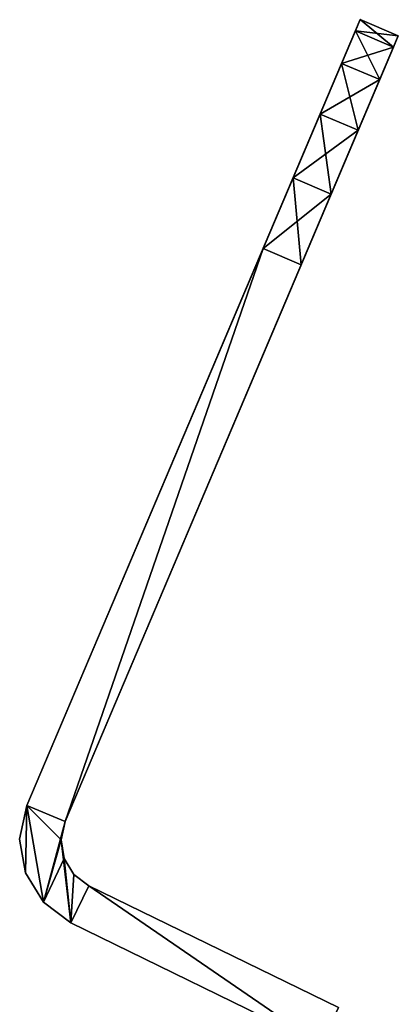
# Model space of a CAD drawing. Header units: millimetres. Extents: x -20 to 20, y 0 to 60.6.
# Tile 4 of 6: x -17.2 to -12.6, y 48.7 to 60.6. Entities that reach past the tile are written whole.
import ezdxf

# ---------------------------------------------------------------- set-up
doc = ezdxf.new("R2010")
doc.units = ezdxf.units.MM
doc.header["$LTSCALE"] = 65.185185
for name, color, linetype in [('34', 7, 'CONTINUOUS'), ('35', 7, 'CONTINUOUS'), ('45', 7, 'CONTINUOUS'), ('46', 7, 'CONTINUOUS'), ('47', 7, 'CONTINUOUS'), ('48', 7, 'CONTINUOUS'), ('49', 7, 'CONTINUOUS'), ('52', 7, 'CONTINUOUS'), ('59', 7, 'CONTINUOUS'), ('62', 7, 'CONTINUOUS'), ('63', 7, 'CONTINUOUS'), ('64', 7, 'CONTINUOUS'), ('74', 7, 'CONTINUOUS'), ('75', 7, 'CONTINUOUS'), ('76', 7, 'CONTINUOUS'), ('77', 7, 'CONTINUOUS'), ('78', 7, 'CONTINUOUS'), ('81', 7, 'CONTINUOUS'), ('88', 7, 'CONTINUOUS'), ('91', 7, 'CONTINUOUS')]:
    doc.layers.add(name, color=color, linetype=linetype)

msp = doc.modelspace()

# ---------------------------------------------------------------- linework, layer by layer
at = {"layer": '34', "color": 7, "linetype": 'Continuous', "true_color": 0xf5f5f5}
for points in [[(-14.279, 57.818, 688), (-16.669, 50.907, 688), (-17.129, 51.102, 688), (-14.279, 57.818, 688)], [(-13.818, 57.623, 688), (-16.669, 50.907, 688), (-14.279, 57.818, 688), (-13.818, 57.623, 688)], [(-17.217, 50.696, 688), (-17.129, 51.102, 688), (-17.147, 50.287, 688), (-17.217, 50.696, 688)], [(-17.147, 50.287, 688), (-17.129, 51.102, 688), (-16.931, 49.932, 688), (-17.147, 50.287, 688)], [(-17.129, 51.102, 688), (-16.669, 50.907, 688), (-16.931, 49.932, 688), (-17.129, 51.102, 688)], [(-16.669, 50.907, 688), (-16.717, 50.685, 688), (-16.931, 49.932, 688), (-16.669, 50.907, 688)], [(-16.717, 50.685, 688), (-16.679, 50.462, 688), (-16.931, 49.932, 688), (-16.717, 50.685, 688)], [(-16.931, 49.932, 688), (-16.679, 50.462, 688), (-16.599, 49.683, 688), (-16.931, 49.932, 688)], [(-16.679, 50.462, 688), (-16.561, 50.269, 688), (-16.599, 49.683, 688), (-16.679, 50.462, 688)], [(-16.561, 50.269, 688), (-16.38, 50.133, 688), (-16.599, 49.683, 688), (-16.561, 50.269, 688)], [(-16.599, 49.683, 688), (-16.38, 50.133, 688), (-13.587, 48.214, 688), (-16.599, 49.683, 688)], [(-16.38, 50.133, 688), (-13.368, 48.664, 688), (-13.587, 48.214, 688), (-16.38, 50.133, 688)]]:
    msp.add_3dface(points, dxfattribs=at)
at = {"layer": '35', "color": 7, "linetype": 'Continuous', "true_color": 0xf5f5f5}
for points in [[(-17.129, 51.102, 718), (-16.669, 50.907, 718), (-14.279, 57.818, 718), (-17.129, 51.102, 718)], [(-16.669, 50.907, 718), (-13.818, 57.623, 718), (-14.279, 57.818, 718), (-16.669, 50.907, 718)], [(-17.217, 50.696, 718), (-17.147, 50.287, 718), (-17.129, 51.102, 718), (-17.217, 50.696, 718)], [(-17.147, 50.287, 718), (-16.931, 49.932, 718), (-17.129, 51.102, 718), (-17.147, 50.287, 718)], [(-16.717, 50.685, 718), (-16.669, 50.907, 718), (-17.129, 51.102, 718), (-16.717, 50.685, 718)], [(-16.931, 49.932, 718), (-16.717, 50.685, 718), (-17.129, 51.102, 718), (-16.931, 49.932, 718)], [(-16.599, 49.683, 718), (-16.717, 50.685, 718), (-16.931, 49.932, 718), (-16.599, 49.683, 718)], [(-16.679, 50.462, 718), (-16.717, 50.685, 718), (-16.599, 49.683, 718), (-16.679, 50.462, 718)], [(-16.561, 50.269, 718), (-16.679, 50.462, 718), (-16.599, 49.683, 718), (-16.561, 50.269, 718)], [(-16.38, 50.133, 718), (-16.561, 50.269, 718), (-16.599, 49.683, 718), (-16.38, 50.133, 718)], [(-13.587, 48.214, 718), (-16.38, 50.133, 718), (-16.599, 49.683, 718), (-13.587, 48.214, 718)], [(-13.368, 48.664, 718), (-16.38, 50.133, 718), (-13.587, 48.214, 718), (-13.368, 48.664, 718)]]:
    msp.add_3dface(points, dxfattribs=at)
at = {"layer": '45', "color": 7, "linetype": 'Continuous', "true_color": 0xf5f5f5}
for points in [[(-13.368, 48.664, 688), (-16.38, 50.133, 688), (-16.38, 50.133, 718), (-13.368, 48.664, 688)], [(-13.368, 48.664, 688), (-16.38, 50.133, 718), (-13.368, 48.664, 718), (-13.368, 48.664, 688)]]:
    msp.add_3dface(points, dxfattribs=at)
at = {"layer": '46', "color": 7, "linetype": 'Continuous', "true_color": 0xf5f5f5}
for points in [[(-12.646, 60.384, 715), (-16.669, 50.907, 688), (-12.646, 60.384, 691), (-12.646, 60.384, 715)], [(-16.669, 50.907, 688), (-12.646, 60.384, 715), (-12.703, 60.249, 715.927), (-16.669, 50.907, 688)], [(-12.646, 60.384, 691), (-16.669, 50.907, 688), (-12.703, 60.249, 690.073), (-12.646, 60.384, 691)], [(-12.703, 60.249, 690.073), (-16.669, 50.907, 688), (-12.87, 59.857, 689.237), (-12.703, 60.249, 690.073)], [(-12.87, 59.857, 716.763), (-16.669, 50.907, 688), (-12.703, 60.249, 715.927), (-12.87, 59.857, 716.763)], [(-12.87, 59.857, 689.237), (-16.669, 50.907, 688), (-13.129, 59.246, 688.573), (-12.87, 59.857, 689.237)], [(-13.129, 59.246, 717.427), (-16.669, 50.907, 688), (-12.87, 59.857, 716.763), (-13.129, 59.246, 717.427)], [(-13.129, 59.246, 688.573), (-16.669, 50.907, 688), (-13.456, 58.476, 688.147), (-13.129, 59.246, 688.573)], [(-13.456, 58.476, 717.853), (-16.669, 50.907, 688), (-13.129, 59.246, 717.427), (-13.456, 58.476, 717.853)], [(-16.669, 50.907, 688), (-13.818, 57.623, 688), (-13.456, 58.476, 688.147), (-16.669, 50.907, 688)], [(-13.818, 57.623, 718), (-16.669, 50.907, 688), (-13.456, 58.476, 717.853), (-13.818, 57.623, 718)], [(-16.669, 50.907, 688), (-13.818, 57.623, 718), (-16.669, 50.907, 718), (-16.669, 50.907, 688)]]:
    msp.add_3dface(points, dxfattribs=at)
at = {"layer": '47', "color": 7, "linetype": 'Continuous', "true_color": 0xf5f5f5}
for points in [[(-12.646, 60.384, 715), (-12.646, 60.384, 691), (-13.106, 60.58, 715), (-12.646, 60.384, 715)], [(-13.106, 60.58, 715), (-12.646, 60.384, 691), (-13.106, 60.58, 691), (-13.106, 60.58, 715)]]:
    msp.add_3dface(points, dxfattribs=at)
at = {"layer": '48', "color": 7, "linetype": 'Continuous', "true_color": 0xf5f5f5}
for points in [[(-17.129, 51.102, 718), (-13.106, 60.58, 715), (-13.106, 60.58, 691), (-17.129, 51.102, 718)], [(-13.106, 60.58, 715), (-17.129, 51.102, 718), (-13.164, 60.444, 715.927), (-13.106, 60.58, 715)], [(-17.129, 51.102, 718), (-13.106, 60.58, 691), (-13.164, 60.444, 690.073), (-17.129, 51.102, 718)], [(-13.164, 60.444, 715.927), (-17.129, 51.102, 718), (-13.33, 60.052, 716.763), (-13.164, 60.444, 715.927)], [(-13.33, 60.052, 689.237), (-17.129, 51.102, 718), (-13.164, 60.444, 690.073), (-13.33, 60.052, 689.237)], [(-13.33, 60.052, 716.763), (-17.129, 51.102, 718), (-13.59, 59.441, 717.427), (-13.33, 60.052, 716.763)], [(-13.59, 59.441, 688.573), (-17.129, 51.102, 718), (-13.33, 60.052, 689.237), (-13.59, 59.441, 688.573)], [(-13.59, 59.441, 717.427), (-17.129, 51.102, 718), (-13.916, 58.671, 717.853), (-13.59, 59.441, 717.427)], [(-13.916, 58.671, 688.147), (-17.129, 51.102, 718), (-13.59, 59.441, 688.573), (-13.916, 58.671, 688.147)], [(-14.279, 57.818, 688), (-17.129, 51.102, 718), (-13.916, 58.671, 688.147), (-14.279, 57.818, 688)], [(-17.129, 51.102, 718), (-14.279, 57.818, 718), (-13.916, 58.671, 717.853), (-17.129, 51.102, 718)], [(-14.279, 57.818, 688), (-17.129, 51.102, 688), (-17.129, 51.102, 718), (-14.279, 57.818, 688)]]:
    msp.add_3dface(points, dxfattribs=at)
at = {"layer": '49', "color": 7, "linetype": 'Continuous', "true_color": 0xf5f5f5}
for points in [[(-16.599, 49.683, 688), (-13.587, 48.214, 688), (-13.587, 48.214, 718), (-16.599, 49.683, 688)], [(-16.599, 49.683, 688), (-13.587, 48.214, 718), (-16.599, 49.683, 718), (-16.599, 49.683, 688)]]:
    msp.add_3dface(points, dxfattribs=at)
at = {"layer": '52', "color": 7, "linetype": 'Continuous', "true_color": 0xf5f5f5}
for points in [[(-17.217, 50.696, 688), (-17.217, 50.696, 718), (-17.129, 51.102, 718), (-17.217, 50.696, 688)], [(-17.129, 51.102, 688), (-17.217, 50.696, 688), (-17.129, 51.102, 718), (-17.129, 51.102, 688)], [(-17.147, 50.287, 688), (-17.147, 50.287, 718), (-17.217, 50.696, 718), (-17.147, 50.287, 688)], [(-17.217, 50.696, 688), (-17.147, 50.287, 688), (-17.217, 50.696, 718), (-17.217, 50.696, 688)], [(-16.931, 49.932, 688), (-16.931, 49.932, 718), (-17.147, 50.287, 718), (-16.931, 49.932, 688)], [(-17.147, 50.287, 688), (-16.931, 49.932, 688), (-17.147, 50.287, 718), (-17.147, 50.287, 688)], [(-16.931, 49.932, 688), (-16.599, 49.683, 688), (-16.931, 49.932, 718), (-16.931, 49.932, 688)], [(-16.599, 49.683, 688), (-16.599, 49.683, 718), (-16.931, 49.932, 718), (-16.599, 49.683, 688)]]:
    msp.add_3dface(points, dxfattribs=at)
at = {"layer": '59', "color": 7, "linetype": 'Continuous', "true_color": 0xf5f5f5}
for points in [[(-12.646, 60.384, 715), (-13.106, 60.58, 715), (-13.164, 60.444, 715.927), (-12.646, 60.384, 715)], [(-12.703, 60.249, 715.927), (-13.164, 60.444, 715.927), (-13.33, 60.052, 716.763), (-12.703, 60.249, 715.927)], [(-12.703, 60.249, 715.927), (-12.646, 60.384, 715), (-13.164, 60.444, 715.927), (-12.703, 60.249, 715.927)], [(-12.87, 59.857, 716.763), (-12.703, 60.249, 715.927), (-13.33, 60.052, 716.763), (-12.87, 59.857, 716.763)], [(-12.87, 59.857, 716.763), (-13.33, 60.052, 716.763), (-13.59, 59.441, 717.427), (-12.87, 59.857, 716.763)], [(-13.129, 59.246, 717.427), (-12.87, 59.857, 716.763), (-13.59, 59.441, 717.427), (-13.129, 59.246, 717.427)], [(-13.129, 59.246, 717.427), (-13.59, 59.441, 717.427), (-13.916, 58.671, 717.853), (-13.129, 59.246, 717.427)], [(-13.456, 58.476, 717.853), (-13.129, 59.246, 717.427), (-13.916, 58.671, 717.853), (-13.456, 58.476, 717.853)], [(-14.279, 57.818, 718), (-13.456, 58.476, 717.853), (-13.916, 58.671, 717.853), (-14.279, 57.818, 718)], [(-14.279, 57.818, 718), (-13.818, 57.623, 718), (-13.456, 58.476, 717.853), (-14.279, 57.818, 718)]]:
    msp.add_3dface(points, dxfattribs=at)
at = {"layer": '62', "color": 7, "linetype": 'Continuous', "true_color": 0xf5f5f5}
for points in [[(-13.106, 60.58, 691), (-12.703, 60.249, 690.073), (-13.164, 60.444, 690.073), (-13.106, 60.58, 691)], [(-12.646, 60.384, 691), (-12.703, 60.249, 690.073), (-13.106, 60.58, 691), (-12.646, 60.384, 691)], [(-12.87, 59.857, 689.237), (-13.33, 60.052, 689.237), (-13.164, 60.444, 690.073), (-12.87, 59.857, 689.237)], [(-12.703, 60.249, 690.073), (-12.87, 59.857, 689.237), (-13.164, 60.444, 690.073), (-12.703, 60.249, 690.073)], [(-13.129, 59.246, 688.573), (-13.59, 59.441, 688.573), (-13.33, 60.052, 689.237), (-13.129, 59.246, 688.573)], [(-12.87, 59.857, 689.237), (-13.129, 59.246, 688.573), (-13.33, 60.052, 689.237), (-12.87, 59.857, 689.237)], [(-13.456, 58.476, 688.147), (-13.916, 58.671, 688.147), (-13.59, 59.441, 688.573), (-13.456, 58.476, 688.147)], [(-13.129, 59.246, 688.573), (-13.456, 58.476, 688.147), (-13.59, 59.441, 688.573), (-13.129, 59.246, 688.573)], [(-13.818, 57.623, 688), (-14.279, 57.818, 688), (-13.916, 58.671, 688.147), (-13.818, 57.623, 688)], [(-13.456, 58.476, 688.147), (-13.818, 57.623, 688), (-13.916, 58.671, 688.147), (-13.456, 58.476, 688.147)]]:
    msp.add_3dface(points, dxfattribs=at)
at = {"layer": '63', "color": 7, "linetype": 'Continuous', "true_color": 0xe0f2ff}
for points in [[(-14.279, 57.818, 50), (-16.669, 50.907, 50), (-17.129, 51.102, 50), (-14.279, 57.818, 50)], [(-13.818, 57.623, 50), (-16.669, 50.907, 50), (-14.279, 57.818, 50), (-13.818, 57.623, 50)], [(-17.217, 50.696, 50), (-17.129, 51.102, 50), (-17.147, 50.287, 50), (-17.217, 50.696, 50)], [(-17.147, 50.287, 50), (-17.129, 51.102, 50), (-16.931, 49.932, 50), (-17.147, 50.287, 50)], [(-17.129, 51.102, 50), (-16.669, 50.907, 50), (-16.931, 49.932, 50), (-17.129, 51.102, 50)], [(-16.669, 50.907, 50), (-16.717, 50.685, 50), (-16.931, 49.932, 50), (-16.669, 50.907, 50)], [(-16.717, 50.685, 50), (-16.679, 50.462, 50), (-16.931, 49.932, 50), (-16.717, 50.685, 50)], [(-16.931, 49.932, 50), (-16.679, 50.462, 50), (-16.599, 49.683, 50), (-16.931, 49.932, 50)], [(-16.679, 50.462, 50), (-16.561, 50.269, 50), (-16.599, 49.683, 50), (-16.679, 50.462, 50)], [(-16.561, 50.269, 50), (-16.38, 50.133, 50), (-16.599, 49.683, 50), (-16.561, 50.269, 50)], [(-16.599, 49.683, 50), (-16.38, 50.133, 50), (-13.587, 48.214, 50), (-16.599, 49.683, 50)], [(-16.38, 50.133, 50), (-13.368, 48.664, 50), (-13.587, 48.214, 50), (-16.38, 50.133, 50)]]:
    msp.add_3dface(points, dxfattribs=at)
at = {"layer": '64', "color": 7, "linetype": 'Continuous', "true_color": 0xe0f2ff}
for points in [[(-17.129, 51.102, 80), (-16.669, 50.907, 80), (-14.279, 57.818, 80), (-17.129, 51.102, 80)], [(-16.669, 50.907, 80), (-13.818, 57.623, 80), (-14.279, 57.818, 80), (-16.669, 50.907, 80)], [(-17.217, 50.696, 80), (-17.147, 50.287, 80), (-17.129, 51.102, 80), (-17.217, 50.696, 80)], [(-17.147, 50.287, 80), (-16.931, 49.932, 80), (-17.129, 51.102, 80), (-17.147, 50.287, 80)], [(-16.717, 50.685, 80), (-16.669, 50.907, 80), (-17.129, 51.102, 80), (-16.717, 50.685, 80)], [(-16.931, 49.932, 80), (-16.717, 50.685, 80), (-17.129, 51.102, 80), (-16.931, 49.932, 80)], [(-16.599, 49.683, 80), (-16.717, 50.685, 80), (-16.931, 49.932, 80), (-16.599, 49.683, 80)], [(-16.679, 50.462, 80), (-16.717, 50.685, 80), (-16.599, 49.683, 80), (-16.679, 50.462, 80)], [(-16.561, 50.269, 80), (-16.679, 50.462, 80), (-16.599, 49.683, 80), (-16.561, 50.269, 80)], [(-16.38, 50.133, 80), (-16.561, 50.269, 80), (-16.599, 49.683, 80), (-16.38, 50.133, 80)], [(-13.587, 48.214, 80), (-16.38, 50.133, 80), (-16.599, 49.683, 80), (-13.587, 48.214, 80)], [(-13.368, 48.664, 80), (-16.38, 50.133, 80), (-13.587, 48.214, 80), (-13.368, 48.664, 80)]]:
    msp.add_3dface(points, dxfattribs=at)
at = {"layer": '74', "color": 7, "linetype": 'Continuous', "true_color": 0xe0f2ff}
for points in [[(-13.368, 48.664, 50), (-16.38, 50.133, 50), (-16.38, 50.133, 80), (-13.368, 48.664, 50)], [(-13.368, 48.664, 50), (-16.38, 50.133, 80), (-13.368, 48.664, 80), (-13.368, 48.664, 50)]]:
    msp.add_3dface(points, dxfattribs=at)
at = {"layer": '75', "color": 7, "linetype": 'Continuous', "true_color": 0xe0f2ff}
for points in [[(-12.646, 60.384, 77), (-16.669, 50.907, 50), (-12.646, 60.384, 53), (-12.646, 60.384, 77)], [(-16.669, 50.907, 50), (-12.646, 60.384, 77), (-12.703, 60.249, 77.927), (-16.669, 50.907, 50)], [(-12.646, 60.384, 53), (-16.669, 50.907, 50), (-12.703, 60.249, 52.073), (-12.646, 60.384, 53)], [(-12.703, 60.249, 52.073), (-16.669, 50.907, 50), (-12.87, 59.857, 51.237), (-12.703, 60.249, 52.073)], [(-12.87, 59.857, 78.763), (-16.669, 50.907, 50), (-12.703, 60.249, 77.927), (-12.87, 59.857, 78.763)], [(-12.87, 59.857, 51.237), (-16.669, 50.907, 50), (-13.129, 59.246, 50.573), (-12.87, 59.857, 51.237)], [(-13.129, 59.246, 79.427), (-16.669, 50.907, 50), (-12.87, 59.857, 78.763), (-13.129, 59.246, 79.427)], [(-13.129, 59.246, 50.573), (-16.669, 50.907, 50), (-13.456, 58.476, 50.147), (-13.129, 59.246, 50.573)], [(-13.456, 58.476, 79.853), (-16.669, 50.907, 50), (-13.129, 59.246, 79.427), (-13.456, 58.476, 79.853)], [(-16.669, 50.907, 50), (-13.818, 57.623, 50), (-13.456, 58.476, 50.147), (-16.669, 50.907, 50)], [(-13.818, 57.623, 80), (-16.669, 50.907, 50), (-13.456, 58.476, 79.853), (-13.818, 57.623, 80)], [(-16.669, 50.907, 50), (-13.818, 57.623, 80), (-16.669, 50.907, 80), (-16.669, 50.907, 50)]]:
    msp.add_3dface(points, dxfattribs=at)
at = {"layer": '76', "color": 7, "linetype": 'Continuous', "true_color": 0xe0f2ff}
for points in [[(-13.106, 60.58, 77), (-12.646, 60.384, 53), (-13.106, 60.58, 53), (-13.106, 60.58, 77)], [(-12.646, 60.384, 77), (-12.646, 60.384, 53), (-13.106, 60.58, 77), (-12.646, 60.384, 77)]]:
    msp.add_3dface(points, dxfattribs=at)
at = {"layer": '77', "color": 7, "linetype": 'Continuous', "true_color": 0xe0f2ff}
for points in [[(-17.129, 51.102, 80), (-13.106, 60.58, 53), (-13.164, 60.444, 52.073), (-17.129, 51.102, 80)], [(-13.106, 60.58, 77), (-17.129, 51.102, 80), (-13.164, 60.444, 77.927), (-13.106, 60.58, 77)], [(-17.129, 51.102, 80), (-13.106, 60.58, 77), (-13.106, 60.58, 53), (-17.129, 51.102, 80)], [(-13.164, 60.444, 77.927), (-17.129, 51.102, 80), (-13.33, 60.052, 78.763), (-13.164, 60.444, 77.927)], [(-13.33, 60.052, 51.237), (-17.129, 51.102, 80), (-13.164, 60.444, 52.073), (-13.33, 60.052, 51.237)], [(-13.33, 60.052, 78.763), (-17.129, 51.102, 80), (-13.59, 59.441, 79.427), (-13.33, 60.052, 78.763)], [(-13.59, 59.441, 50.573), (-17.129, 51.102, 80), (-13.33, 60.052, 51.237), (-13.59, 59.441, 50.573)], [(-13.59, 59.441, 79.427), (-17.129, 51.102, 80), (-13.916, 58.671, 79.853), (-13.59, 59.441, 79.427)], [(-13.916, 58.671, 50.147), (-17.129, 51.102, 80), (-13.59, 59.441, 50.573), (-13.916, 58.671, 50.147)], [(-14.279, 57.818, 50), (-17.129, 51.102, 80), (-13.916, 58.671, 50.147), (-14.279, 57.818, 50)], [(-17.129, 51.102, 80), (-14.279, 57.818, 80), (-13.916, 58.671, 79.853), (-17.129, 51.102, 80)], [(-14.279, 57.818, 50), (-17.129, 51.102, 50), (-17.129, 51.102, 80), (-14.279, 57.818, 50)]]:
    msp.add_3dface(points, dxfattribs=at)
at = {"layer": '78', "color": 7, "linetype": 'Continuous', "true_color": 0xe0f2ff}
for points in [[(-16.599, 49.683, 50), (-13.587, 48.214, 80), (-16.599, 49.683, 80), (-16.599, 49.683, 50)], [(-16.599, 49.683, 50), (-13.587, 48.214, 50), (-13.587, 48.214, 80), (-16.599, 49.683, 50)]]:
    msp.add_3dface(points, dxfattribs=at)
at = {"layer": '81', "color": 7, "linetype": 'Continuous', "true_color": 0xe0f2ff}
for points in [[(-17.217, 50.696, 50), (-17.217, 50.696, 80), (-17.129, 51.102, 80), (-17.217, 50.696, 50)], [(-17.129, 51.102, 50), (-17.217, 50.696, 50), (-17.129, 51.102, 80), (-17.129, 51.102, 50)], [(-17.147, 50.287, 50), (-17.147, 50.287, 80), (-17.217, 50.696, 80), (-17.147, 50.287, 50)], [(-17.217, 50.696, 50), (-17.147, 50.287, 50), (-17.217, 50.696, 80), (-17.217, 50.696, 50)], [(-16.931, 49.932, 50), (-16.931, 49.932, 80), (-17.147, 50.287, 80), (-16.931, 49.932, 50)], [(-17.147, 50.287, 50), (-16.931, 49.932, 50), (-17.147, 50.287, 80), (-17.147, 50.287, 50)], [(-16.599, 49.683, 50), (-16.599, 49.683, 80), (-16.931, 49.932, 80), (-16.599, 49.683, 50)], [(-16.931, 49.932, 50), (-16.599, 49.683, 50), (-16.931, 49.932, 80), (-16.931, 49.932, 50)]]:
    msp.add_3dface(points, dxfattribs=at)
at = {"layer": '88', "color": 7, "linetype": 'Continuous', "true_color": 0xe0f2ff}
for points in [[(-12.646, 60.384, 77), (-13.106, 60.58, 77), (-13.164, 60.444, 77.927), (-12.646, 60.384, 77)], [(-12.703, 60.249, 77.927), (-13.164, 60.444, 77.927), (-13.33, 60.052, 78.763), (-12.703, 60.249, 77.927)], [(-12.703, 60.249, 77.927), (-12.646, 60.384, 77), (-13.164, 60.444, 77.927), (-12.703, 60.249, 77.927)], [(-12.87, 59.857, 78.763), (-12.703, 60.249, 77.927), (-13.33, 60.052, 78.763), (-12.87, 59.857, 78.763)], [(-12.87, 59.857, 78.763), (-13.33, 60.052, 78.763), (-13.59, 59.441, 79.427), (-12.87, 59.857, 78.763)], [(-13.129, 59.246, 79.427), (-12.87, 59.857, 78.763), (-13.59, 59.441, 79.427), (-13.129, 59.246, 79.427)], [(-13.129, 59.246, 79.427), (-13.59, 59.441, 79.427), (-13.916, 58.671, 79.853), (-13.129, 59.246, 79.427)], [(-13.456, 58.476, 79.853), (-13.129, 59.246, 79.427), (-13.916, 58.671, 79.853), (-13.456, 58.476, 79.853)], [(-14.279, 57.818, 80), (-13.456, 58.476, 79.853), (-13.916, 58.671, 79.853), (-14.279, 57.818, 80)], [(-14.279, 57.818, 80), (-13.818, 57.623, 80), (-13.456, 58.476, 79.853), (-14.279, 57.818, 80)]]:
    msp.add_3dface(points, dxfattribs=at)
at = {"layer": '91', "color": 7, "linetype": 'Continuous', "true_color": 0xe0f2ff}
for points in [[(-13.106, 60.58, 53), (-12.703, 60.249, 52.073), (-13.164, 60.444, 52.073), (-13.106, 60.58, 53)], [(-12.646, 60.384, 53), (-12.703, 60.249, 52.073), (-13.106, 60.58, 53), (-12.646, 60.384, 53)], [(-12.87, 59.857, 51.237), (-13.33, 60.052, 51.237), (-13.164, 60.444, 52.073), (-12.87, 59.857, 51.237)], [(-12.703, 60.249, 52.073), (-12.87, 59.857, 51.237), (-13.164, 60.444, 52.073), (-12.703, 60.249, 52.073)], [(-13.129, 59.246, 50.573), (-13.59, 59.441, 50.573), (-13.33, 60.052, 51.237), (-13.129, 59.246, 50.573)], [(-12.87, 59.857, 51.237), (-13.129, 59.246, 50.573), (-13.33, 60.052, 51.237), (-12.87, 59.857, 51.237)], [(-13.456, 58.476, 50.147), (-13.916, 58.671, 50.147), (-13.59, 59.441, 50.573), (-13.456, 58.476, 50.147)], [(-13.129, 59.246, 50.573), (-13.456, 58.476, 50.147), (-13.59, 59.441, 50.573), (-13.129, 59.246, 50.573)], [(-13.818, 57.623, 50), (-14.279, 57.818, 50), (-13.916, 58.671, 50.147), (-13.818, 57.623, 50)], [(-13.456, 58.476, 50.147), (-13.818, 57.623, 50), (-13.916, 58.671, 50.147), (-13.456, 58.476, 50.147)]]:
    msp.add_3dface(points, dxfattribs=at)

doc.saveas('drawing.dxf')
